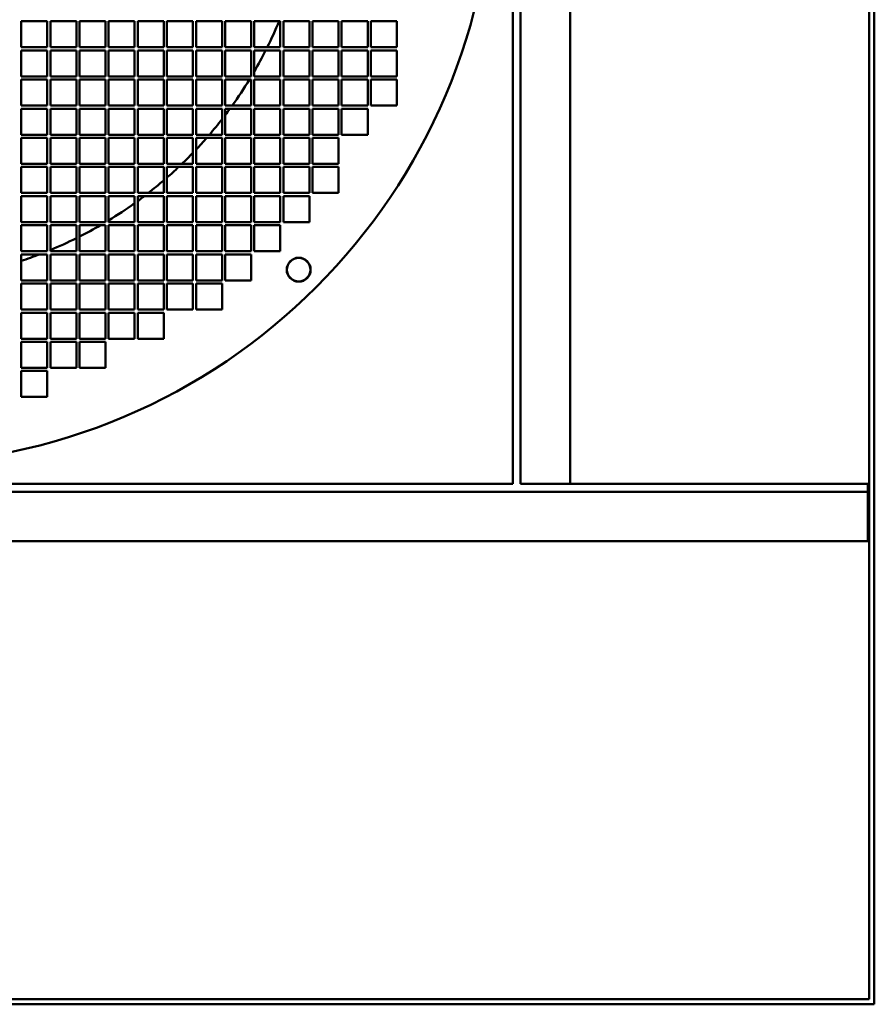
# Model space of a CAD drawing. Header units: millimetres. Extents: x 516 to 1164, y 212 to 976.
# Tile 2 of 6: x 836 to 1164, y 212 to 590. Entities that reach past the tile are written whole.
import ezdxf

# ---------------------------------------------------------------- set-up
doc = ezdxf.new("R2010")
doc.units = ezdxf.units.MM
doc.header["$LTSCALE"] = 4
doc.layers.add('Widoczne (ISO)', color=7, linetype='Continuous', lineweight=50)

msp = doc.modelspace()

# ---------------------------------------------------------------- linework, layer by layer
at = {"layer": 'Widoczne (ISO)'}
for p, q in [((1162.5, 214), (1162.5, 974)), ((1164.5, 212), (1164.5, 976)), ((1025.5, 892), (1025.5, 412)), ((1028.5, 412), (1028.5, 892)), ((1047.5, 412), (1047.5, 892)), ((836.5, 579.8), (836.5, 589.8)), ((836.5, 589.8), (846.5, 589.8)), ((846.5, 589.8), (846.5, 579.8)), ((847.7, 579.8), (847.7, 589.8)), ((847.7, 589.8), (857.7, 589.8)), ((857.7, 589.8), (857.7, 579.8)), ((858.9, 579.8), (858.9, 589.8)), ((858.9, 589.8), (868.9, 589.8)), ((868.9, 589.8), (868.9, 579.8)), ((870.1, 579.8), (870.1, 589.8)), ((870.1, 589.8), (880.1, 589.8)), ((880.1, 589.8), (880.1, 579.8)), ((881.3, 579.8), (881.3, 589.8)), ((881.3, 589.8), (891.3, 589.8)), ((891.3, 589.8), (891.3, 579.8)), ((892.5, 579.8), (892.5, 589.8)), ((892.5, 589.8), (902.5, 589.8)), ((902.5, 589.8), (902.5, 579.8)), ((903.7, 579.8), (903.7, 589.8)), ((903.7, 589.8), (913.7, 589.8)), ((913.7, 589.8), (913.7, 579.8)), ((914.9, 579.8), (914.9, 589.8)), ((914.9, 589.8), (924.9, 589.8)), ((924.9, 589.8), (924.9, 579.8)), ((926.1, 579.8), (926.1, 589.8)), ((926.1, 589.8), (936.1, 589.8)), ((936.1, 589.8), (936.1, 579.8)), ((937.3, 579.8), (937.3, 589.8)), ((937.3, 589.8), (947.3, 589.8)), ((947.3, 589.8), (947.3, 579.8)), ((948.5, 579.8), (948.5, 589.8)), ((948.5, 589.8), (958.5, 589.8)), ((958.5, 589.8), (958.5, 579.8)), ((959.7, 579.8), (959.7, 589.8)), ((959.7, 589.8), (969.7, 589.8)), ((969.7, 589.8), (969.7, 579.8)), ((970.9, 579.8), (970.9, 589.8)), ((970.9, 589.8), (980.9, 589.8)), ((980.9, 589.8), (980.9, 579.8)), ((846.5, 579.8), (836.5, 579.8)), ((857.7, 579.8), (847.7, 579.8)), ((868.9, 579.8), (858.9, 579.8)), ((880.1, 579.8), (870.1, 579.8)), ((891.3, 579.8), (881.3, 579.8)), ((902.5, 579.8), (892.5, 579.8)), ((913.7, 579.8), (903.7, 579.8)), ((924.9, 579.8), (914.9, 579.8)), ((936.1, 579.8), (926.1, 579.8)), ((947.3, 579.8), (937.3, 579.8)), ((958.5, 579.8), (948.5, 579.8)), ((969.7, 579.8), (959.7, 579.8)), ((980.9, 579.8), (970.9, 579.8)), ((836.5, 568.6), (836.5, 578.6)), ((836.5, 578.6), (846.5, 578.6)), ((846.5, 578.6), (846.5, 568.6)), ((847.7, 568.6), (847.7, 578.6)), ((847.7, 578.6), (857.7, 578.6)), ((857.7, 578.6), (857.7, 568.6)), ((858.9, 568.6), (858.9, 578.6)), ((858.9, 578.6), (868.9, 578.6)), ((868.9, 578.6), (868.9, 568.6)), ((870.1, 568.6), (870.1, 578.6)), ((870.1, 578.6), (880.1, 578.6)), ((880.1, 578.6), (880.1, 568.6)), ((881.3, 568.6), (881.3, 578.6)), ((881.3, 578.6), (891.3, 578.6)), ((891.3, 578.6), (891.3, 568.6)), ((892.5, 568.6), (892.5, 578.6)), ((892.5, 578.6), (902.5, 578.6)), ((902.5, 578.6), (902.5, 568.6)), ((903.7, 568.6), (903.7, 578.6)), ((903.7, 578.6), (913.7, 578.6)), ((913.7, 578.6), (913.7, 568.6)), ((914.9, 568.6), (914.9, 578.6)), ((914.9, 578.6), (924.9, 578.6)), ((924.9, 578.6), (924.9, 568.6)), ((926.1, 568.6), (926.1, 578.6)), ((926.1, 578.6), (936.1, 578.6)), ((936.1, 578.6), (936.1, 568.6)), ((937.3, 568.6), (937.3, 578.6)), ((937.3, 578.6), (947.3, 578.6)), ((947.3, 578.6), (947.3, 568.6)), ((948.5, 568.6), (948.5, 578.6)), ((948.5, 578.6), (958.5, 578.6)), ((958.5, 578.6), (958.5, 568.6)), ((959.7, 568.6), (959.7, 578.6)), ((959.7, 578.6), (969.7, 578.6)), ((969.7, 578.6), (969.7, 568.6)), ((970.9, 568.6), (970.9, 578.6)), ((970.9, 578.6), (980.9, 578.6)), ((980.9, 578.6), (980.9, 568.6)), ((846.5, 568.6), (836.5, 568.6)), ((857.7, 568.6), (847.7, 568.6)), ((868.9, 568.6), (858.9, 568.6)), ((880.1, 568.6), (870.1, 568.6)), ((891.3, 568.6), (881.3, 568.6)), ((902.5, 568.6), (892.5, 568.6)), ((913.7, 568.6), (903.7, 568.6)), ((924.9, 568.6), (914.9, 568.6)), ((936.1, 568.6), (926.1, 568.6)), ((947.3, 568.6), (937.3, 568.6)), ((958.5, 568.6), (948.5, 568.6)), ((969.7, 568.6), (959.7, 568.6)), ((980.9, 568.6), (970.9, 568.6)), ((836.5, 557.4), (836.5, 567.4)), ((836.5, 567.4), (846.5, 567.4)), ((846.5, 567.4), (846.5, 557.4)), ((847.7, 557.4), (847.7, 567.4)), ((847.7, 567.4), (857.7, 567.4)), ((857.7, 567.4), (857.7, 557.4)), ((858.9, 557.4), (858.9, 567.4)), ((858.9, 567.4), (868.9, 567.4)), ((868.9, 567.4), (868.9, 557.4)), ((870.1, 557.4), (870.1, 567.4)), ((870.1, 567.4), (880.1, 567.4)), ((880.1, 567.4), (880.1, 557.4)), ((881.3, 557.4), (881.3, 567.4)), ((881.3, 567.4), (891.3, 567.4)), ((891.3, 567.4), (891.3, 557.4)), ((892.5, 557.4), (892.5, 567.4)), ((892.5, 567.4), (902.5, 567.4)), ((902.5, 567.4), (902.5, 557.4)), ((903.7, 557.4), (903.7, 567.4)), ((903.7, 567.4), (913.7, 567.4)), ((913.7, 567.4), (913.7, 557.4)), ((914.9, 557.4), (914.9, 567.4)), ((914.9, 567.4), (924.9, 567.4)), ((924.9, 567.4), (924.9, 557.4)), ((926.1, 557.4), (926.1, 567.4)), ((926.1, 567.4), (936.1, 567.4)), ((936.1, 567.4), (936.1, 557.4)), ((937.3, 557.4), (937.3, 567.4)), ((937.3, 567.4), (947.3, 567.4)), ((947.3, 567.4), (947.3, 557.4)), ((948.5, 557.4), (948.5, 567.4)), ((948.5, 567.4), (958.5, 567.4)), ((958.5, 567.4), (958.5, 557.4)), ((959.7, 557.4), (959.7, 567.4)), ((959.7, 567.4), (969.7, 567.4)), ((969.7, 567.4), (969.7, 557.4)), ((970.9, 557.4), (970.9, 567.4)), ((970.9, 567.4), (980.9, 567.4)), ((980.9, 567.4), (980.9, 557.4)), ((846.5, 557.4), (836.5, 557.4)), ((857.7, 557.4), (847.7, 557.4)), ((868.9, 557.4), (858.9, 557.4)), ((880.1, 557.4), (870.1, 557.4)), ((891.3, 557.4), (881.3, 557.4)), ((902.5, 557.4), (892.5, 557.4)), ((913.7, 557.4), (903.7, 557.4)), ((924.9, 557.4), (914.9, 557.4)), ((936.1, 557.4), (926.1, 557.4)), ((947.3, 557.4), (937.3, 557.4)), ((958.5, 557.4), (948.5, 557.4)), ((969.7, 557.4), (959.7, 557.4)), ((980.9, 557.4), (970.9, 557.4)), ((836.5, 546.2), (836.5, 556.2)), ((836.5, 556.2), (846.5, 556.2)), ((846.5, 556.2), (846.5, 546.2)), ((847.7, 546.2), (847.7, 556.2)), ((847.7, 556.2), (857.7, 556.2)), ((857.7, 556.2), (857.7, 546.2)), ((858.9, 546.2), (858.9, 556.2)), ((858.9, 556.2), (868.9, 556.2)), ((868.9, 556.2), (868.9, 546.2)), ((870.1, 546.2), (870.1, 556.2)), ((870.1, 556.2), (880.1, 556.2)), ((880.1, 556.2), (880.1, 546.2)), ((881.3, 546.2), (881.3, 556.2)), ((881.3, 556.2), (891.3, 556.2)), ((891.3, 556.2), (891.3, 546.2)), ((892.5, 546.2), (892.5, 556.2)), ((892.5, 556.2), (902.5, 556.2)), ((902.5, 556.2), (902.5, 546.2)), ((903.7, 546.2), (903.7, 556.2)), ((903.7, 556.2), (913.7, 556.2)), ((913.7, 556.2), (913.7, 546.2)), ((914.9, 546.2), (914.9, 556.2)), ((914.9, 556.2), (924.9, 556.2)), ((924.9, 556.2), (924.9, 546.2)), ((926.1, 546.2), (926.1, 556.2)), ((926.1, 556.2), (936.1, 556.2)), ((936.1, 556.2), (936.1, 546.2)), ((937.3, 546.2), (937.3, 556.2)), ((937.3, 556.2), (947.3, 556.2)), ((947.3, 556.2), (947.3, 546.2)), ((948.5, 546.2), (948.5, 556.2)), ((948.5, 556.2), (958.5, 556.2)), ((958.5, 556.2), (958.5, 546.2)), ((959.7, 546.2), (959.7, 556.2)), ((959.7, 556.2), (969.7, 556.2)), ((969.7, 556.2), (969.7, 546.2)), ((846.5, 546.2), (836.5, 546.2)), ((836.5, 535), (836.5, 545)), ((836.5, 545), (846.5, 545)), ((846.5, 545), (846.5, 535)), ((857.7, 546.2), (847.7, 546.2)), ((847.7, 535), (847.7, 545)), ((847.7, 545), (857.7, 545)), ((857.7, 545), (857.7, 535)), ((868.9, 546.2), (858.9, 546.2)), ((858.9, 535), (858.9, 545)), ((858.9, 545), (868.9, 545)), ((868.9, 545), (868.9, 535)), ((880.1, 546.2), (870.1, 546.2)), ((870.1, 535), (870.1, 545)), ((870.1, 545), (880.1, 545)), ((880.1, 545), (880.1, 535)), ((891.3, 546.2), (881.3, 546.2)), ((881.3, 535), (881.3, 545)), ((881.3, 545), (891.3, 545)), ((891.3, 545), (891.3, 535)), ((902.5, 546.2), (892.5, 546.2)), ((892.5, 535), (892.5, 545)), ((892.5, 545), (902.5, 545)), ((902.5, 545), (902.5, 535)), ((913.7, 546.2), (903.7, 546.2)), ((903.7, 535), (903.7, 545)), ((903.7, 545), (913.7, 545)), ((913.7, 545), (913.7, 535)), ((924.9, 546.2), (914.9, 546.2)), ((914.9, 535), (914.9, 545)), ((914.9, 545), (924.9, 545)), ((924.9, 545), (924.9, 535)), ((936.1, 546.2), (926.1, 546.2)), ((926.1, 535), (926.1, 545)), ((926.1, 545), (936.1, 545)), ((936.1, 545), (936.1, 535)), ((947.3, 546.2), (937.3, 546.2)), ((937.3, 535), (937.3, 545)), ((937.3, 545), (947.3, 545)), ((947.3, 545), (947.3, 535)), ((958.5, 546.2), (948.5, 546.2)), ((948.5, 535), (948.5, 545)), ((948.5, 545), (958.5, 545)), ((958.5, 545), (958.5, 535)), ((969.7, 546.2), (959.7, 546.2)), ((846.5, 535), (836.5, 535)), ((836.5, 523.8), (836.5, 533.8)), ((836.5, 533.8), (846.5, 533.8)), ((846.5, 533.8), (846.5, 523.8)), ((857.7, 535), (847.7, 535)), ((847.7, 523.8), (847.7, 533.8)), ((847.7, 533.8), (857.7, 533.8)), ((857.7, 533.8), (857.7, 523.8)), ((868.9, 535), (858.9, 535)), ((858.9, 523.8), (858.9, 533.8)), ((858.9, 533.8), (868.9, 533.8)), ((868.9, 533.8), (868.9, 523.8)), ((880.1, 535), (870.1, 535)), ((870.1, 523.8), (870.1, 533.8)), ((870.1, 533.8), (880.1, 533.8)), ((880.1, 533.8), (880.1, 523.8)), ((891.3, 535), (881.3, 535)), ((881.3, 523.8), (881.3, 533.8)), ((881.3, 533.8), (891.3, 533.8)), ((891.3, 533.8), (891.3, 523.8)), ((902.5, 535), (892.5, 535)), ((892.5, 523.8), (892.5, 533.8)), ((892.5, 533.8), (902.5, 533.8)), ((902.5, 533.8), (902.5, 523.8)), ((913.7, 535), (903.7, 535)), ((903.7, 523.8), (903.7, 533.8)), ((903.7, 533.8), (913.7, 533.8)), ((913.7, 533.8), (913.7, 523.8)), ((924.9, 535), (914.9, 535)), ((914.9, 523.8), (914.9, 533.8)), ((914.9, 533.8), (924.9, 533.8)), ((924.9, 533.8), (924.9, 523.8)), ((936.1, 535), (926.1, 535)), ((926.1, 523.8), (926.1, 533.8)), ((926.1, 533.8), (936.1, 533.8)), ((936.1, 533.8), (936.1, 523.8)), ((947.3, 535), (937.3, 535)), ((937.3, 523.8), (937.3, 533.8)), ((937.3, 533.8), (947.3, 533.8)), ((947.3, 533.8), (947.3, 523.8)), ((958.5, 535), (948.5, 535)), ((948.5, 523.8), (948.5, 533.8)), ((948.5, 533.8), (958.5, 533.8)), ((958.5, 533.8), (958.5, 523.8)), ((846.5, 523.8), (836.5, 523.8)), ((836.5, 522.6), (846.5, 522.6)), ((836.5, 512.6), (836.5, 522.6)), ((846.5, 522.6), (846.5, 512.6)), ((857.7, 523.8), (847.7, 523.8)), ((847.7, 522.6), (857.7, 522.6)), ((847.7, 512.6), (847.7, 522.6)), ((857.7, 522.6), (857.7, 512.6)), ((868.9, 523.8), (858.9, 523.8)), ((858.9, 522.6), (868.9, 522.6)), ((858.9, 512.6), (858.9, 522.6)), ((868.9, 522.6), (868.9, 512.6)), ((880.1, 523.8), (870.1, 523.8)), ((870.1, 522.6), (880.1, 522.6)), ((870.1, 512.6), (870.1, 522.6)), ((880.1, 522.6), (880.1, 512.6)), ((891.3, 523.8), (881.3, 523.8)), ((881.3, 522.6), (891.3, 522.6)), ((881.3, 512.6), (881.3, 522.6)), ((891.3, 522.6), (891.3, 512.6)), ((902.5, 523.8), (892.5, 523.8)), ((892.5, 522.6), (902.5, 522.6)), ((892.5, 512.6), (892.5, 522.6)), ((902.5, 522.6), (902.5, 512.6)), ((913.7, 523.8), (903.7, 523.8)), ((903.7, 522.6), (913.7, 522.6)), ((903.7, 512.6), (903.7, 522.6)), ((913.7, 522.6), (913.7, 512.6)), ((924.9, 523.8), (914.9, 523.8)), ((914.9, 522.6), (924.9, 522.6)), ((914.9, 512.6), (914.9, 522.6)), ((924.9, 522.6), (924.9, 512.6)), ((936.1, 523.8), (926.1, 523.8)), ((926.1, 522.6), (936.1, 522.6)), ((926.1, 512.6), (926.1, 522.6)), ((936.1, 522.6), (936.1, 512.6)), ((947.3, 523.8), (937.3, 523.8)), ((937.3, 522.6), (947.3, 522.6)), ((937.3, 512.6), (937.3, 522.6)), ((947.3, 522.6), (947.3, 512.6)), ((958.5, 523.8), (948.5, 523.8)), ((846.5, 512.6), (836.5, 512.6)), ((836.5, 501.4), (836.5, 511.4)), ((836.5, 511.4), (846.5, 511.4)), ((846.5, 511.4), (846.5, 501.4)), ((857.7, 512.6), (847.7, 512.6)), ((847.7, 501.4), (847.7, 511.4)), ((847.7, 511.4), (857.7, 511.4)), ((857.7, 511.4), (857.7, 501.4)), ((868.9, 512.6), (858.9, 512.6)), ((858.9, 501.4), (858.9, 511.4)), ((858.9, 511.4), (868.9, 511.4)), ((868.9, 511.4), (868.9, 501.4)), ((880.1, 512.6), (870.1, 512.6)), ((870.1, 501.4), (870.1, 511.4)), ((870.1, 511.4), (880.1, 511.4)), ((880.1, 511.4), (880.1, 501.4)), ((891.3, 512.6), (881.3, 512.6)), ((881.3, 501.4), (881.3, 511.4)), ((881.3, 511.4), (891.3, 511.4)), ((891.3, 511.4), (891.3, 501.4)), ((902.5, 512.6), (892.5, 512.6)), ((892.5, 501.4), (892.5, 511.4)), ((892.5, 511.4), (902.5, 511.4)), ((902.5, 511.4), (902.5, 501.4)), ((913.7, 512.6), (903.7, 512.6)), ((903.7, 501.4), (903.7, 511.4)), ((903.7, 511.4), (913.7, 511.4)), ((913.7, 511.4), (913.7, 501.4)), ((924.9, 512.6), (914.9, 512.6)), ((914.9, 501.4), (914.9, 511.4)), ((914.9, 511.4), (924.9, 511.4)), ((924.9, 511.4), (924.9, 501.4)), ((936.1, 512.6), (926.1, 512.6)), ((926.1, 501.4), (926.1, 511.4)), ((926.1, 511.4), (936.1, 511.4)), ((936.1, 511.4), (936.1, 501.4)), ((947.3, 512.6), (937.3, 512.6)), ((846.5, 501.4), (836.5, 501.4)), ((836.5, 490.2), (836.5, 500.2)), ((836.5, 500.2), (846.5, 500.2)), ((846.5, 500.2), (846.5, 490.2)), ((857.7, 501.4), (847.7, 501.4)), ((847.7, 490.2), (847.7, 500.2)), ((847.7, 500.2), (857.7, 500.2)), ((857.7, 500.2), (857.7, 490.2)), ((868.9, 501.4), (858.9, 501.4)), ((858.9, 490.2), (858.9, 500.2)), ((858.9, 500.2), (868.9, 500.2)), ((868.9, 500.2), (868.9, 490.2)), ((880.1, 501.4), (870.1, 501.4)), ((870.1, 490.2), (870.1, 500.2)), ((870.1, 500.2), (880.1, 500.2)), ((880.1, 500.2), (880.1, 490.2)), ((891.3, 501.4), (881.3, 501.4)), ((881.3, 490.2), (881.3, 500.2)), ((881.3, 500.2), (891.3, 500.2)), ((891.3, 500.2), (891.3, 490.2)), ((902.5, 501.4), (892.5, 501.4)), ((892.5, 490.2), (892.5, 500.2)), ((892.5, 500.2), (902.5, 500.2)), ((902.5, 500.2), (902.5, 490.2)), ((913.7, 501.4), (903.7, 501.4)), ((903.7, 490.2), (903.7, 500.2)), ((903.7, 500.2), (913.7, 500.2)), ((913.7, 500.2), (913.7, 490.2)), ((924.9, 501.4), (914.9, 501.4)), ((914.9, 490.2), (914.9, 500.2)), ((914.9, 500.2), (924.9, 500.2)), ((924.9, 500.2), (924.9, 490.2)), ((936.1, 501.4), (926.1, 501.4)), ((846.5, 490.2), (836.5, 490.2)), ((836.5, 479), (836.5, 489)), ((836.5, 489), (846.5, 489)), ((846.5, 489), (846.5, 479)), ((857.7, 490.2), (847.7, 490.2)), ((847.7, 479), (847.7, 489)), ((847.7, 489), (857.7, 489)), ((857.7, 489), (857.7, 479)), ((868.9, 490.2), (858.9, 490.2)), ((858.9, 479), (858.9, 489)), ((858.9, 489), (868.9, 489)), ((868.9, 489), (868.9, 479)), ((880.1, 490.2), (870.1, 490.2)), ((870.1, 479), (870.1, 489)), ((870.1, 489), (880.1, 489)), ((880.1, 489), (880.1, 479)), ((891.3, 490.2), (881.3, 490.2)), ((881.3, 479), (881.3, 489)), ((881.3, 489), (891.3, 489)), ((891.3, 489), (891.3, 479)), ((902.5, 490.2), (892.5, 490.2)), ((892.5, 479), (892.5, 489)), ((892.5, 489), (902.5, 489)), ((902.5, 489), (902.5, 479)), ((913.7, 490.2), (903.7, 490.2)), ((903.7, 479), (903.7, 489)), ((903.7, 489), (913.7, 489)), ((913.7, 489), (913.7, 479)), ((924.9, 490.2), (914.9, 490.2)), ((846.5, 479), (836.5, 479)), ((836.5, 467.8), (836.5, 477.8)), ((836.5, 477.8), (846.5, 477.8)), ((846.5, 477.8), (846.5, 467.8)), ((857.7, 479), (847.7, 479)), ((847.7, 467.8), (847.7, 477.8)), ((847.7, 477.8), (857.7, 477.8)), ((857.7, 477.8), (857.7, 467.8)), ((868.9, 479), (858.9, 479)), ((858.9, 467.8), (858.9, 477.8)), ((858.9, 477.8), (868.9, 477.8)), ((868.9, 477.8), (868.9, 467.8)), ((880.1, 479), (870.1, 479)), ((870.1, 467.8), (870.1, 477.8)), ((870.1, 477.8), (880.1, 477.8)), ((880.1, 477.8), (880.1, 467.8)), ((891.3, 479), (881.3, 479)), ((881.3, 467.8), (881.3, 477.8)), ((881.3, 477.8), (891.3, 477.8)), ((891.3, 477.8), (891.3, 467.8)), ((902.5, 479), (892.5, 479)), ((913.7, 479), (903.7, 479)), ((846.5, 467.8), (836.5, 467.8)), ((836.5, 456.6), (836.5, 466.6)), ((836.5, 466.6), (846.5, 466.6)), ((846.5, 466.6), (846.5, 456.6)), ((857.7, 467.8), (847.7, 467.8)), ((847.7, 456.6), (847.7, 466.6)), ((847.7, 466.6), (857.7, 466.6)), ((857.7, 466.6), (857.7, 456.6)), ((868.9, 467.8), (858.9, 467.8)), ((858.9, 456.6), (858.9, 466.6)), ((858.9, 466.6), (868.9, 466.6)), ((868.9, 466.6), (868.9, 456.6)), ((880.1, 467.8), (870.1, 467.8)), ((891.3, 467.8), (881.3, 467.8)), ((846.5, 456.6), (836.5, 456.6)), ((836.5, 445.4), (836.5, 455.4)), ((836.5, 455.4), (846.5, 455.4)), ((846.5, 455.4), (846.5, 445.4)), ((857.7, 456.6), (847.7, 456.6)), ((868.9, 456.6), (858.9, 456.6)), ((846.5, 445.4), (836.5, 445.4)), ((518, 409), (1162, 409)), ((1025.5, 412), (545.5, 412)), ((1162, 412), (1028.5, 412)), ((1162, 412), (1162, 409)), ((1162, 390), (1162, 409)), ((518, 390), (1162, 390)), ((515.5, 212), (1164.5, 212)), ((517.5, 214), (1162.5, 214))]:
    msp.add_line(p, q, dxfattribs=at)
for centre, radius in [((785.5, 652), 232.5), ((943.18, 494.32), 4.6), ((943.18, 494.32), 4.5)]:
    msp.add_circle(centre, radius, dxfattribs=at)
for start, end in [(333.6209, 337.4947), (329.9091, 333.1477), (324.3978, 328.6265), (322.7789, 323.8757), (319.3772, 322.085), (316.6676, 318.8174), (313.9455, 316.0545), (311.1826, 313.3324), (307.915, 310.6228), (306.1243, 307.2211), (301.3735, 305.6022), (296.8523, 300.0909), (292.5053, 296.3791), (288.2912, 290.9081)]:
    msp.add_arc((785.5, 652), 162.5, start, end, dxfattribs=at)

doc.saveas('drawing.dxf')
